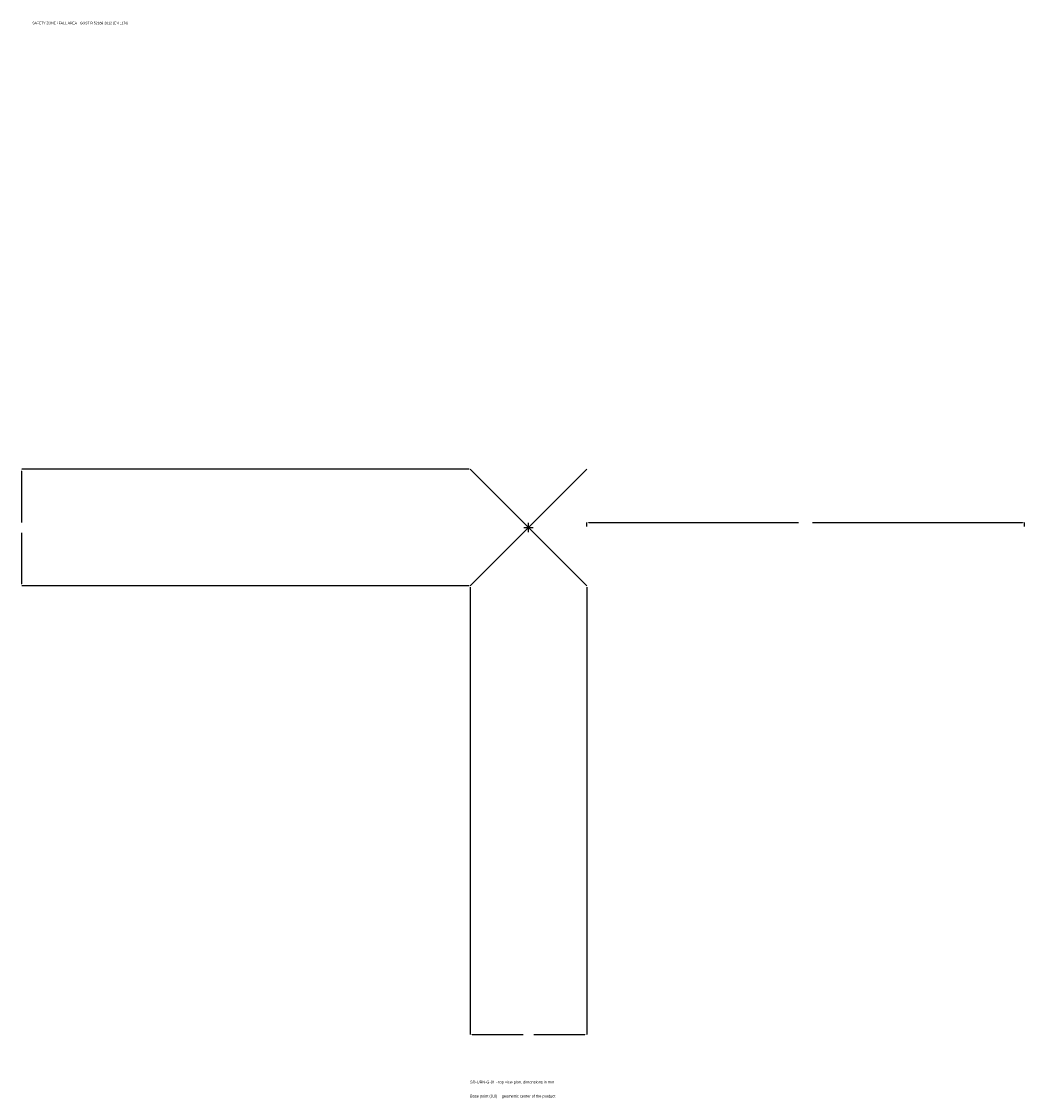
# Model space of a CAD drawing. Extents: x -1737 to 1700, y -1955 to 1733.
import ezdxf

# ---------------------------------------------------------------- set-up
doc = ezdxf.new("R2010")
doc.units = 0
for name, color, linetype in [('GP_MAF_zona_bezopasnosti', 1, 'Continuous'), ('ZSK_DANNYE', 3, 'Continuous'), ('ZSK_KONTUR', 7, 'Continuous'), ('ZSK_RAZMERY', 8, 'Continuous')]:
    doc.layers.add(name, color=color, linetype=linetype)
doc.dimstyles.new('ORION', dxfattribs={"dimtxt": 12, "dimasz": 7.2, "dimexe": 1.25, "dimexo": 3.6, "dimtad": 1, "dimcen": 2.5, "dimazin": 3, "dimtfac": 1, "dimtmove": 0, "dimatfit": 3})

# ---------------------------------------------------------------- blocks, each defined once
blk = doc.blocks.new('_CLOSEDFILLED')
at = {"color": 0, "linetype": 'BYBLOCK'}
blk.add_solid([(-1, 0.16), (0, 0), (-1, -0.16)], dxfattribs=at)
blk = doc.blocks.new('*D1')
for p, q in [((-200, -203.6), (-200, -1736)), ((200, -203.6), (200, -1736)), ((-192.8, -1736), (-18, -1736)), ((18, -1736), (192.8, -1736))]:
    blk.add_line(p, q)
at = {"layer": 'Defpoints'}
for p in [(-200, -200), (200, -200), (-200, -1736)]:
    blk.add_point(p, dxfattribs=at)
at = {"layer": 'ZSK_RAZMERY', "xscale": 7.199999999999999, "yscale": 7.199999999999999, "rotation": 180}
blk.add_blockref('_CLOSEDFILLED', (-200, -1736), dxfattribs=at)
at = {"layer": 'ZSK_RAZMERY', "xscale": 7.199999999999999, "yscale": 7.199999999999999}
blk.add_blockref('_CLOSEDFILLED', (200, -1736), dxfattribs=at)
blk = doc.blocks.new('*D2')
for p, q in [((-203.6, 200), (-1736, 200)), ((-1736, 18), (-1736, 192.8)), ((-1736, -192.8), (-1736, -18)), ((-203.6, -200), (-1736, -200))]:
    blk.add_line(p, q)
at = {"layer": 'Defpoints'}
for p in [(-200, 200), (-1736, -200), (-200, -200)]:
    blk.add_point(p, dxfattribs=at)
at = {"layer": 'ZSK_RAZMERY', "xscale": 7.199999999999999, "yscale": 7.199999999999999}
for p, rotation in [((-1736, 200), 90), ((-1736, -200), 270)]:
    blk.add_blockref('_CLOSEDFILLED', p, dxfattribs=dict(at, rotation=rotation))
blk = doc.blocks.new('*D3')
for p, q in [((200, 3.6), (200, 18)), ((207.2, 18), (926, 18)), ((974, 18), (1692.8, 18)), ((1700, 3.6), (1700, 18))]:
    blk.add_line(p, q)
at = {"layer": 'Defpoints'}
for p in [(200, 18), (200, 0), (1700, 0)]:
    blk.add_point(p, dxfattribs=at)
at = {"layer": 'ZSK_RAZMERY', "xscale": 7.199999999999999, "yscale": 7.199999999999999, "rotation": 180}
blk.add_blockref('_CLOSEDFILLED', (200, 18), dxfattribs=at)
at = {"layer": 'ZSK_RAZMERY', "xscale": 7.199999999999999, "yscale": 7.199999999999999}
blk.add_blockref('_CLOSEDFILLED', (1700, 18), dxfattribs=at)
blk = doc.blocks.new('B1')
at = {"layer": 'ZSK_KONTUR'}
for p, q in [((-200, -200), (200, 200)), ((-200, 200), (200, -200))]:
    blk.add_line(p, q, dxfattribs=at)
at = {"layer": 'ZSK_RAZMERY'}
for p, q in [((-16, 0), (16, 0)), ((0, -16), (0, 16))]:
    blk.add_line(p, q, dxfattribs=at)
at = {"layer": 'GP_MAF_zona_bezopasnosti', "color": 1}
blk.add_text('SAFETY ZONE / FALL AREA - GOST R 52169-2012 (EN 1176)', height=8.4, dxfattribs=at).set_placement((-1700, 1724))
at = {"layer": 'ZSK_RAZMERY'}
dim = blk.add_linear_dim(base=(-1736, -200), p1=(-200, -200), p2=(-200, 200), angle=90, dimstyle='ORION', dxfattribs=at)
dim.commit()
dim.dimension.update_dxf_attribs({"geometry": '*D2', "text_midpoint": (-1736, 0)})
for base, p1, p2, picture, middle in [((200, 18), (200, 0), (1700, 0), '*D3', (950, 18)), ((-200, -1736), (-200, -200), (200, -200), '*D1', (0, -1736))]:
    dim = blk.add_linear_dim(base=base, p1=p1, p2=p2, dimstyle='ORION', dxfattribs=at)
    dim.commit()
    dim.dimension.update_dxf_attribs({"geometry": picture, "text_midpoint": middle})

msp = doc.modelspace()

# ---------------------------------------------------------------- block references
msp.add_blockref('B1', (0, 0))

# ---------------------------------------------------------------- texts
at = {"layer": 'ZSK_DANNYE', "color": 3}
msp.add_text('SD-URN-G-01 - top view plan, dimensions in mm', height=9.6, dxfattribs=at).set_placement((-200, -1904))
at = {"layer": 'ZSK_DANNYE', "color": 7}
msp.add_text('Base point (0,0) = geometric center of the product', height=9.6, dxfattribs=at).set_placement((-200, -1952))

doc.saveas('drawing.dxf')
